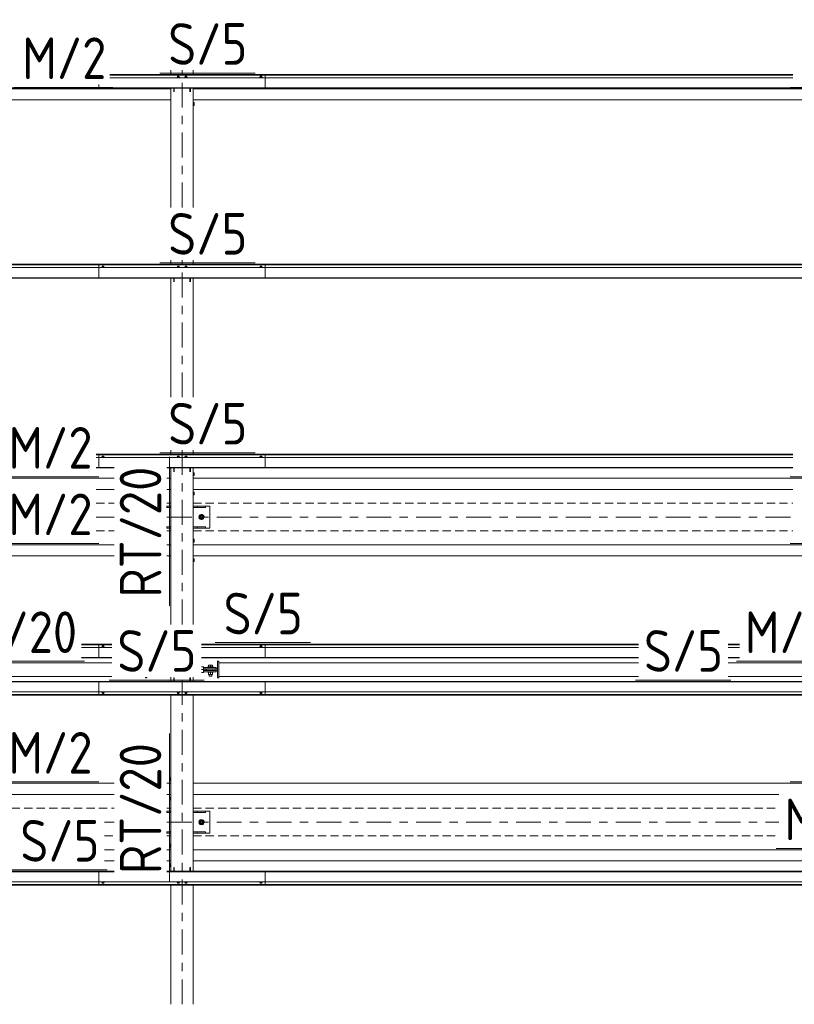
# Model space of a CAD drawing. Header units: millimetres. Extents: x -76 to 1111, y -178 to 661.
# Tile 42 of 91: x 188 to 244, y 371 to 442. Entities that reach past the tile are written whole.
import ezdxf

# ---------------------------------------------------------------- set-up
doc = ezdxf.new("R2010")
doc.units = ezdxf.units.MM
doc.header["$LTSCALE"] = 0.6
for name, pattern in [('VERDECKT2', [1.5, 1, -0.5]), ('XKITLINE00', [0]), ('XKITLINE03', [6, 3, -1, 1, -1])]:
    doc.linetypes.add(name, pattern=pattern)
for name, color, linetype, lineweight in [('Bolt', 7, 'Continuous', 0), ('Part', 2, 'Continuous', 0), ('PartMark', 3, 'Continuous', 0), ('S-GRID', 1, 'Continuous', 0)]:
    doc.layers.add(name, color=color, linetype=linetype, lineweight=lineweight)
doc.styles.add('ISOCPEUR', font='ISOCPEUR.TTF')

msp = doc.modelspace()

# ---------------------------------------------------------------- linework, layer by layer
at = {"layer": 'Bolt', "color": 3, "linetype": 'XKITLINE00', "lineweight": 0}
for p, q in [((199.133, 437.744), (199.079, 437.724)), ((199.079, 437.724), (199.079, 437.706)), ((199.136, 437.809), (199.128, 437.803)), ((199.128, 437.742), (199.128, 437.803)), ((199.243, 437.744), (199.133, 437.744)), ((199.133, 437.744), (199.133, 437.706)), ((199.158, 437.813), (199.136, 437.809)), ((199.188, 437.815), (199.158, 437.813)), ((199.218, 437.813), (199.188, 437.815)), ((199.24, 437.809), (199.218, 437.813)), ((199.248, 437.803), (199.24, 437.809)), ((199.298, 437.724), (199.243, 437.744)), ((199.243, 437.744), (199.243, 437.706)), ((199.248, 437.742), (199.248, 437.803)), ((199.298, 437.706), (199.298, 437.724)), ((199.683, 437.744), (199.629, 437.724)), ((199.629, 437.724), (199.629, 437.706)), ((199.686, 437.809), (199.678, 437.803)), ((199.678, 437.742), (199.678, 437.803)), ((199.793, 437.744), (199.683, 437.744)), ((199.683, 437.744), (199.683, 437.706)), ((199.708, 437.813), (199.686, 437.809)), ((199.738, 437.815), (199.708, 437.813)), ((199.768, 437.813), (199.738, 437.815)), ((199.79, 437.809), (199.768, 437.813)), ((199.798, 437.803), (199.79, 437.809)), ((199.848, 437.724), (199.793, 437.744)), ((199.793, 437.744), (199.793, 437.706)), ((199.798, 437.742), (199.798, 437.803)), ((199.848, 437.706), (199.848, 437.724)), ((205.108, 437.744), (205.054, 437.724)), ((205.054, 437.724), (205.054, 437.706)), ((205.111, 437.809), (205.103, 437.803)), ((205.103, 437.803), (205.103, 437.742)), ((205.218, 437.744), (205.108, 437.744)), ((205.108, 437.744), (205.108, 437.706)), ((205.133, 437.813), (205.111, 437.809)), ((205.163, 437.815), (205.133, 437.813)), ((205.193, 437.813), (205.163, 437.815)), ((205.215, 437.809), (205.193, 437.813)), ((205.223, 437.803), (205.215, 437.809)), ((205.273, 437.724), (205.218, 437.744)), ((205.218, 437.744), (205.218, 437.706)), ((205.223, 437.742), (205.223, 437.803)), ((205.273, 437.706), (205.273, 437.724)), ((200.333, 435.918), (200.263, 435.918)), ((200.263, 435.718), (200.333, 435.718)), ((200.333, 435.718), (200.333, 435.918)), ((193.708, 424.05), (193.654, 424.03)), ((193.654, 424.03), (193.654, 424.012)), ((193.711, 424.115), (193.703, 424.108)), ((193.703, 424.108), (193.703, 424.048)), ((193.818, 424.05), (193.708, 424.05)), ((193.708, 424.05), (193.708, 424.012)), ((193.733, 424.119), (193.711, 424.115)), ((193.763, 424.121), (193.733, 424.119)), ((193.793, 424.119), (193.763, 424.121)), ((193.815, 424.115), (193.793, 424.119)), ((193.823, 424.108), (193.815, 424.115)), ((193.873, 424.03), (193.818, 424.05)), ((193.818, 424.05), (193.818, 424.012)), ((193.823, 424.048), (193.823, 424.108)), ((193.873, 424.012), (193.873, 424.03)), ((199.133, 424.05), (199.079, 424.03)), ((199.079, 424.03), (199.079, 424.012)), ((199.136, 424.115), (199.128, 424.108)), ((199.128, 424.048), (199.128, 424.108)), ((199.243, 424.05), (199.133, 424.05)), ((199.133, 424.05), (199.133, 424.012)), ((199.158, 424.119), (199.136, 424.115)), ((199.188, 424.121), (199.158, 424.119)), ((199.218, 424.119), (199.188, 424.121)), ((199.24, 424.115), (199.218, 424.119)), ((199.248, 424.108), (199.24, 424.115)), ((199.298, 424.03), (199.243, 424.05)), ((199.243, 424.05), (199.243, 424.012)), ((199.248, 424.048), (199.248, 424.108)), ((199.298, 424.012), (199.298, 424.03)), ((199.683, 424.05), (199.629, 424.03)), ((199.629, 424.03), (199.629, 424.012)), ((199.686, 424.115), (199.678, 424.108)), ((199.678, 424.048), (199.678, 424.108)), ((199.793, 424.05), (199.683, 424.05)), ((199.683, 424.05), (199.683, 424.012)), ((199.708, 424.119), (199.686, 424.115)), ((199.738, 424.121), (199.708, 424.119)), ((199.768, 424.119), (199.738, 424.121)), ((199.79, 424.115), (199.768, 424.119)), ((199.798, 424.108), (199.79, 424.115)), ((199.848, 424.03), (199.793, 424.05)), ((199.793, 424.05), (199.793, 424.012)), ((199.798, 424.048), (199.798, 424.108)), ((199.848, 424.012), (199.848, 424.03)), ((205.108, 424.05), (205.054, 424.03)), ((205.054, 424.03), (205.054, 424.012)), ((205.111, 424.115), (205.103, 424.108)), ((205.103, 424.108), (205.103, 424.048)), ((205.218, 424.05), (205.108, 424.05)), ((205.108, 424.05), (205.108, 424.012)), ((205.133, 424.119), (205.111, 424.115)), ((205.163, 424.121), (205.133, 424.119)), ((205.193, 424.119), (205.163, 424.121)), ((205.215, 424.115), (205.193, 424.119)), ((205.223, 424.108), (205.215, 424.115)), ((205.273, 424.03), (205.218, 424.05)), ((205.218, 424.05), (205.218, 424.012)), ((205.223, 424.048), (205.223, 424.108)), ((205.273, 424.012), (205.273, 424.03)), ((193.708, 410.356), (193.654, 410.336)), ((193.654, 410.336), (193.654, 410.318)), ((193.711, 410.421), (193.703, 410.414)), ((193.703, 410.414), (193.703, 410.354)), ((193.818, 410.356), (193.708, 410.356)), ((193.708, 410.356), (193.708, 410.318)), ((193.733, 410.425), (193.711, 410.421)), ((193.763, 410.427), (193.733, 410.425)), ((193.793, 410.425), (193.763, 410.427)), ((193.815, 410.421), (193.793, 410.425)), ((193.823, 410.414), (193.815, 410.421)), ((193.873, 410.336), (193.818, 410.356)), ((193.818, 410.356), (193.818, 410.318)), ((193.823, 410.354), (193.823, 410.414)), ((193.873, 410.318), (193.873, 410.336)), ((199.133, 410.356), (199.079, 410.336)), ((199.079, 410.336), (199.079, 410.318)), ((199.136, 410.421), (199.128, 410.414)), ((199.128, 410.354), (199.128, 410.414)), ((199.243, 410.356), (199.133, 410.356)), ((199.133, 410.356), (199.133, 410.318)), ((199.158, 410.425), (199.136, 410.421)), ((199.188, 410.427), (199.158, 410.425)), ((199.218, 410.425), (199.188, 410.427)), ((199.24, 410.421), (199.218, 410.425)), ((199.248, 410.414), (199.24, 410.421)), ((199.298, 410.336), (199.243, 410.356)), ((199.243, 410.356), (199.243, 410.318)), ((199.248, 410.354), (199.248, 410.414)), ((199.298, 410.318), (199.298, 410.336)), ((199.683, 410.356), (199.629, 410.336)), ((199.629, 410.336), (199.629, 410.318)), ((199.686, 410.421), (199.678, 410.414)), ((199.678, 410.354), (199.678, 410.414)), ((199.793, 410.356), (199.683, 410.356)), ((199.683, 410.356), (199.683, 410.318)), ((199.708, 410.425), (199.686, 410.421)), ((199.738, 410.427), (199.708, 410.425)), ((199.768, 410.425), (199.738, 410.427)), ((199.79, 410.421), (199.768, 410.425)), ((199.798, 410.414), (199.79, 410.421)), ((199.848, 410.336), (199.793, 410.356)), ((199.793, 410.356), (199.793, 410.318)), ((199.798, 410.354), (199.798, 410.414)), ((199.848, 410.318), (199.848, 410.336)), ((205.108, 410.356), (205.054, 410.336)), ((205.054, 410.336), (205.054, 410.318)), ((205.111, 410.421), (205.103, 410.414)), ((205.103, 410.414), (205.103, 410.354)), ((205.218, 410.356), (205.108, 410.356)), ((205.108, 410.356), (205.108, 410.318)), ((205.133, 410.425), (205.111, 410.421)), ((205.163, 410.427), (205.133, 410.425)), ((205.193, 410.425), (205.163, 410.427)), ((205.215, 410.421), (205.193, 410.425)), ((205.223, 410.414), (205.215, 410.421)), ((205.273, 410.336), (205.218, 410.356)), ((205.218, 410.356), (205.218, 410.318)), ((205.223, 410.354), (205.223, 410.414)), ((205.273, 410.318), (205.273, 410.336)), ((200.263, 409.218), (200.333, 409.218)), ((200.333, 409.218), (200.333, 409.018)), ((200.263, 409.018), (200.333, 409.018)), ((200.263, 407.818), (200.333, 407.818)), ((200.333, 407.818), (200.333, 407.618)), ((200.263, 407.618), (200.333, 407.618)), ((200.863, 406.194), (200.713, 406.108)), ((200.713, 406.108), (200.713, 405.934)), ((200.713, 405.934), (200.863, 405.848)), ((201.013, 406.108), (200.863, 406.194)), ((200.863, 405.848), (201.013, 405.934)), ((201.013, 405.934), (201.013, 406.108)), ((200.263, 404.418), (200.333, 404.418)), ((200.263, 404.218), (200.333, 404.218)), ((200.333, 404.418), (200.333, 404.218)), ((200.263, 403.018), (200.333, 403.018)), ((200.263, 402.818), (200.333, 402.818)), ((200.333, 403.018), (200.333, 402.818)), ((193.708, 396.662), (193.654, 396.642)), ((193.654, 396.642), (193.654, 396.624)), ((193.711, 396.726), (193.703, 396.72)), ((193.703, 396.72), (193.703, 396.66)), ((193.818, 396.662), (193.708, 396.662)), ((193.708, 396.662), (193.708, 396.624)), ((193.733, 396.731), (193.711, 396.726)), ((193.763, 396.733), (193.733, 396.731)), ((193.793, 396.731), (193.763, 396.733)), ((193.815, 396.726), (193.793, 396.731)), ((193.823, 396.72), (193.815, 396.726)), ((193.873, 396.642), (193.818, 396.662)), ((193.818, 396.662), (193.818, 396.624)), ((193.823, 396.66), (193.823, 396.72)), ((193.873, 396.624), (193.873, 396.642)), ((205.108, 396.662), (205.054, 396.642)), ((205.054, 396.642), (205.054, 396.624)), ((205.111, 396.726), (205.103, 396.72)), ((205.103, 396.72), (205.103, 396.66)), ((205.218, 396.662), (205.108, 396.662)), ((205.108, 396.662), (205.108, 396.624)), ((205.133, 396.731), (205.111, 396.726)), ((205.163, 396.733), (205.133, 396.731)), ((205.193, 396.731), (205.163, 396.733)), ((205.215, 396.726), (205.193, 396.731)), ((205.223, 396.72), (205.215, 396.726)), ((205.273, 396.642), (205.218, 396.662)), ((205.218, 396.662), (205.218, 396.624)), ((205.223, 396.66), (205.223, 396.72)), ((205.273, 396.624), (205.273, 396.642)), ((201.698, 395.209), (201.328, 395.209)), ((201.328, 395.179), (201.328, 395.209)), ((201.328, 394.829), (201.328, 394.859)), ((201.363, 395.209), (201.363, 395.334)), ((201.363, 395.334), (201.663, 395.334)), ((201.413, 395.069), (201.413, 395.079)), ((201.413, 394.959), (201.413, 394.969)), ((201.513, 395.209), (201.513, 395.334)), ((201.613, 395.069), (201.613, 395.079)), ((201.613, 394.959), (201.613, 394.969)), ((201.663, 395.209), (201.663, 395.334)), ((201.698, 395.179), (201.698, 395.209)), ((201.698, 394.829), (201.698, 394.859)), ((201.698, 394.829), (201.328, 394.829)), ((201.363, 394.669), (201.363, 394.829)), ((201.363, 394.669), (201.663, 394.669)), ((201.413, 394.559), (201.413, 394.669)), ((201.613, 394.559), (201.413, 394.559)), ((201.513, 394.669), (201.513, 394.829)), ((201.613, 394.559), (201.613, 394.669)), ((201.663, 394.669), (201.663, 394.829)), ((193.654, 393.394), (193.654, 393.413)), ((193.654, 393.394), (193.709, 393.374)), ((193.703, 393.316), (193.703, 393.376)), ((193.703, 393.316), (193.711, 393.31)), ((193.709, 393.374), (193.709, 393.413)), ((193.709, 393.374), (193.818, 393.374)), ((193.711, 393.31), (193.733, 393.305)), ((193.733, 393.305), (193.763, 393.303)), ((193.763, 393.303), (193.793, 393.305)), ((193.793, 393.305), (193.815, 393.31)), ((193.815, 393.31), (193.823, 393.316)), ((193.818, 393.374), (193.818, 393.413)), ((193.818, 393.374), (193.873, 393.394)), ((193.823, 393.316), (193.823, 393.376)), ((193.873, 393.394), (193.873, 393.413)), ((199.079, 393.394), (199.079, 393.413)), ((199.079, 393.394), (199.134, 393.374)), ((199.128, 393.316), (199.128, 393.376)), ((199.128, 393.316), (199.136, 393.31)), ((199.134, 393.374), (199.134, 393.413)), ((199.134, 393.374), (199.243, 393.374)), ((199.136, 393.31), (199.158, 393.305)), ((199.158, 393.305), (199.188, 393.303)), ((199.188, 393.303), (199.218, 393.305)), ((199.218, 393.305), (199.24, 393.31)), ((199.24, 393.31), (199.248, 393.316)), ((199.243, 393.374), (199.243, 393.413)), ((199.243, 393.374), (199.298, 393.394)), ((199.248, 393.316), (199.248, 393.376)), ((199.298, 393.394), (199.298, 393.413)), ((199.629, 393.394), (199.629, 393.413)), ((199.629, 393.394), (199.684, 393.374)), ((199.678, 393.316), (199.678, 393.376)), ((199.678, 393.316), (199.686, 393.31)), ((199.684, 393.374), (199.684, 393.413)), ((199.684, 393.374), (199.793, 393.374)), ((199.686, 393.31), (199.708, 393.305)), ((199.708, 393.305), (199.738, 393.303)), ((199.738, 393.303), (199.768, 393.305)), ((199.768, 393.305), (199.79, 393.31)), ((199.79, 393.31), (199.798, 393.316)), ((199.793, 393.374), (199.793, 393.413)), ((199.793, 393.374), (199.848, 393.394)), ((199.798, 393.316), (199.798, 393.376)), ((199.848, 393.394), (199.848, 393.413)), ((205.054, 393.394), (205.054, 393.413)), ((205.054, 393.394), (205.109, 393.374)), ((205.103, 393.316), (205.103, 393.376)), ((205.103, 393.316), (205.111, 393.31)), ((205.109, 393.374), (205.109, 393.413)), ((205.109, 393.374), (205.218, 393.374)), ((205.111, 393.31), (205.133, 393.305)), ((205.133, 393.305), (205.163, 393.303)), ((205.163, 393.303), (205.193, 393.305)), ((205.193, 393.305), (205.215, 393.31)), ((205.215, 393.31), (205.223, 393.316)), ((205.218, 393.374), (205.218, 393.413)), ((205.218, 393.374), (205.273, 393.394)), ((205.223, 393.316), (205.223, 393.376)), ((205.273, 393.394), (205.273, 393.413)), ((198.593, 387.218), (198.593, 387.018)), ((198.593, 387.218), (198.663, 387.218)), ((198.593, 387.018), (198.663, 387.018)), ((198.593, 385.818), (198.593, 385.618)), ((198.593, 385.818), (198.663, 385.818)), ((198.593, 385.618), (198.663, 385.618)), ((200.863, 384.191), (200.713, 384.105)), ((200.713, 384.105), (200.713, 383.931)), ((200.713, 383.931), (200.863, 383.845)), ((201.013, 384.105), (200.863, 384.191)), ((200.863, 383.845), (201.013, 383.931)), ((201.013, 383.931), (201.013, 384.105)), ((198.593, 382.418), (198.593, 382.218)), ((198.593, 382.418), (198.663, 382.418)), ((198.593, 382.218), (198.663, 382.218)), ((198.593, 381.018), (198.593, 380.818)), ((198.593, 381.018), (198.663, 381.018)), ((198.593, 380.818), (198.663, 380.818)), ((193.654, 379.7), (193.654, 379.718)), ((193.654, 379.7), (193.709, 379.68)), ((193.703, 379.622), (193.703, 379.682)), ((193.703, 379.622), (193.711, 379.616)), ((193.709, 379.68), (193.709, 379.718)), ((193.709, 379.68), (193.818, 379.68)), ((193.711, 379.616), (193.733, 379.611)), ((193.733, 379.611), (193.763, 379.609)), ((193.763, 379.609), (193.793, 379.611)), ((193.793, 379.611), (193.815, 379.616)), ((193.815, 379.616), (193.823, 379.622)), ((193.818, 379.68), (193.818, 379.718)), ((193.818, 379.68), (193.873, 379.7)), ((193.823, 379.622), (193.823, 379.682)), ((193.873, 379.7), (193.873, 379.718)), ((199.079, 379.7), (199.079, 379.718)), ((199.079, 379.7), (199.134, 379.68)), ((199.128, 379.622), (199.128, 379.682)), ((199.128, 379.622), (199.136, 379.616)), ((199.134, 379.68), (199.134, 379.718)), ((199.134, 379.68), (199.243, 379.68)), ((199.136, 379.616), (199.158, 379.611)), ((199.158, 379.611), (199.188, 379.609)), ((199.188, 379.609), (199.218, 379.611)), ((199.218, 379.611), (199.24, 379.616)), ((199.24, 379.616), (199.248, 379.622)), ((199.243, 379.68), (199.243, 379.718)), ((199.243, 379.68), (199.298, 379.7)), ((199.248, 379.622), (199.248, 379.682)), ((199.298, 379.7), (199.298, 379.718)), ((199.629, 379.7), (199.629, 379.718)), ((199.629, 379.7), (199.684, 379.68)), ((199.678, 379.622), (199.678, 379.682)), ((199.678, 379.622), (199.686, 379.616)), ((199.684, 379.68), (199.684, 379.718)), ((199.684, 379.68), (199.793, 379.68)), ((199.686, 379.616), (199.708, 379.611)), ((199.708, 379.611), (199.738, 379.609)), ((199.738, 379.609), (199.768, 379.611)), ((199.768, 379.611), (199.79, 379.616)), ((199.79, 379.616), (199.798, 379.622)), ((199.793, 379.68), (199.793, 379.718)), ((199.793, 379.68), (199.848, 379.7)), ((199.798, 379.622), (199.798, 379.682)), ((199.848, 379.7), (199.848, 379.718)), ((205.054, 379.7), (205.054, 379.718)), ((205.054, 379.7), (205.109, 379.68)), ((205.103, 379.622), (205.103, 379.682)), ((205.103, 379.622), (205.111, 379.616)), ((205.109, 379.68), (205.109, 379.718)), ((205.109, 379.68), (205.218, 379.68)), ((205.111, 379.616), (205.133, 379.611)), ((205.133, 379.611), (205.163, 379.609)), ((205.163, 379.609), (205.193, 379.611)), ((205.193, 379.611), (205.215, 379.616)), ((205.215, 379.616), (205.223, 379.622)), ((205.218, 379.68), (205.218, 379.718)), ((205.218, 379.68), (205.273, 379.7)), ((205.223, 379.622), (205.223, 379.682)), ((205.273, 379.7), (205.273, 379.718))]:
    msp.add_line(p, q, dxfattribs=at)
for centre, radius, start, end in [((200.863, 406.021), 0.185, 120, 300), ((200.863, 406.021), 0.1, 120, 300), ((200.863, 406.021), 0.185, 300, 120), ((200.863, 406.021), 0.1, 300, 120), ((200.863, 384.018), 0.185, 120, 300), ((200.863, 384.018), 0.1, 120, 300), ((200.863, 384.018), 0.185, 300, 120), ((200.863, 384.018), 0.1, 300, 120)]:
    msp.add_arc(centre, radius, start, end, dxfattribs=at)
at = {"layer": 'Part', "color": 2, "linetype": 'XKITLINE00', "lineweight": 0}
for p, q in [((198.663, 437.947), (198.663, 438.247)), ((200.263, 437.947), (200.263, 438.247)), ((194.263, 437.947), (243.534, 437.947)), ((194.263, 437.947), (205.463, 437.947)), ((194.263, 437.928), (243.534, 437.928)), ((194.263, 437.928), (205.463, 437.928)), ((194.263, 437.901), (243.534, 437.901)), ((194.263, 437.901), (205.463, 437.901)), ((194.263, 437.706), (243.534, 437.706)), ((194.263, 437.706), (205.463, 437.706)), ((205.463, 436.951), (205.463, 437.947)), ((137.463, 436.982), (205.463, 436.982)), ((137.463, 436.951), (205.463, 436.951)), ((144.263, 436.918), (198.663, 436.918)), ((193.463, 437.218), (193.463, 436.951)), ((193.463, 436.982), (261.463, 436.982)), ((193.463, 436.951), (261.463, 436.951)), ((198.663, 428.353), (198.663, 436.951)), ((198.863, 436.684), (198.863, 436.951)), ((198.893, 436.684), (198.893, 436.951)), ((200.033, 436.684), (200.033, 436.951)), ((200.063, 436.684), (200.063, 436.951)), ((200.263, 428.353), (200.263, 436.951)), ((200.263, 436.918), (254.663, 436.918)), ((144.263, 436.118), (198.663, 436.118)), ((200.263, 436.118), (254.663, 436.118)), ((137.463, 424.253), (205.463, 424.253)), ((137.463, 424.234), (205.463, 424.234)), ((137.463, 424.207), (205.463, 424.207)), ((142.363, 424.012), (205.463, 424.012)), ((193.463, 424.253), (193.463, 423.257)), ((193.463, 424.253), (261.463, 424.253)), ((193.463, 424.234), (261.463, 424.234)), ((193.463, 424.207), (261.463, 424.207)), ((193.463, 424.012), (261.463, 424.012)), ((198.663, 424.253), (198.663, 424.553)), ((200.263, 424.253), (200.263, 424.553)), ((205.463, 423.257), (205.463, 424.253)), ((142.363, 423.288), (205.463, 423.288)), ((193.463, 423.288), (261.463, 423.288)), ((142.363, 423.257), (205.463, 423.257)), ((193.463, 423.257), (261.463, 423.257)), ((198.663, 414.659), (198.663, 423.257)), ((198.863, 422.99), (198.863, 423.257)), ((198.893, 422.99), (198.893, 423.257)), ((200.033, 422.99), (200.033, 423.257)), ((200.063, 422.99), (200.063, 423.257)), ((200.263, 414.659), (200.263, 423.257)), ((193.263, 410.559), (205.463, 410.559)), ((193.263, 410.54), (205.463, 410.54)), ((193.263, 410.513), (205.463, 410.513)), ((193.463, 410.559), (193.463, 409.563)), ((193.463, 410.559), (243.534, 410.559)), ((193.463, 410.54), (243.534, 410.54)), ((193.463, 410.513), (243.534, 410.513)), ((198.663, 410.559), (198.663, 410.859)), ((200.263, 410.559), (200.263, 410.859)), ((205.463, 409.563), (205.463, 410.559)), ((193.263, 410.318), (205.463, 410.318)), ((193.463, 410.318), (243.534, 410.318)), ((193.263, 409.594), (194.563, 409.594)), ((193.263, 409.563), (194.563, 409.563)), ((193.463, 409.594), (194.563, 409.594)), ((193.463, 409.563), (194.563, 409.563)), ((198.363, 409.594), (243.534, 409.594)), ((198.363, 409.594), (205.463, 409.594)), ((198.363, 409.563), (243.534, 409.563)), ((198.363, 409.563), (205.463, 409.563)), ((198.663, 398.268), (198.663, 409.563)), ((198.863, 409.296), (198.863, 409.563)), ((198.893, 409.296), (198.893, 409.563)), ((200.033, 409.296), (200.033, 409.563)), ((200.063, 409.296), (200.063, 409.563)), ((200.263, 398.268), (200.263, 409.563)), ((144.263, 408.818), (194.563, 408.818)), ((198.363, 408.818), (198.663, 408.818)), ((200.263, 408.818), (254.663, 408.818)), ((193.263, 408.018), (194.563, 408.018)), ((198.363, 408.018), (198.663, 408.018)), ((200.263, 408.018), (243.534, 408.018)), ((198.363, 406.718), (198.363, 406.818)), ((198.363, 406.818), (198.663, 406.818)), ((198.663, 406.718), (198.363, 406.718)), ((201.163, 406.818), (200.263, 406.818)), ((201.163, 406.718), (200.263, 406.718)), ((200.563, 406.718), (200.563, 406.818)), ((201.163, 406.818), (201.163, 406.718)), ((201.163, 406.818), (201.463, 406.818)), ((201.463, 405.218), (201.463, 406.818)), ((198.363, 405.218), (198.363, 405.318)), ((198.363, 405.318), (198.663, 405.318)), ((198.663, 405.218), (198.363, 405.218)), ((198.363, 405.218), (198.663, 405.218)), ((201.163, 405.318), (200.263, 405.318)), ((201.163, 405.218), (200.263, 405.218)), ((200.563, 405.218), (200.563, 405.318)), ((201.163, 405.318), (201.163, 405.218)), ((201.163, 405.218), (201.463, 405.218)), ((144.263, 404.018), (194.563, 404.018)), ((198.363, 404.018), (198.663, 404.018)), ((200.263, 404.018), (254.663, 404.018)), ((144.263, 403.218), (194.563, 403.218)), ((198.363, 403.218), (198.663, 403.218)), ((200.263, 403.218), (254.663, 403.218)), ((192.213, 396.865), (194.392, 396.865)), ((192.213, 396.845), (194.392, 396.845)), ((192.213, 396.818), (194.392, 396.818)), ((192.213, 396.624), (194.392, 396.624)), ((193.463, 396.865), (193.463, 395.869)), ((193.463, 396.865), (194.392, 396.865)), ((193.463, 396.845), (194.392, 396.845)), ((193.463, 396.818), (194.392, 396.818)), ((193.463, 396.624), (194.392, 396.624)), ((200.863, 396.865), (232.392, 396.865)), ((200.863, 396.865), (205.463, 396.865)), ((200.863, 396.845), (232.392, 396.845)), ((200.863, 396.845), (205.463, 396.845)), ((200.863, 396.818), (232.392, 396.818)), ((200.863, 396.818), (205.463, 396.818)), ((200.863, 396.624), (232.392, 396.624)), ((200.863, 396.624), (205.463, 396.624)), ((205.463, 395.869), (205.463, 396.865)), ((238.863, 396.865), (239.679, 396.865)), ((238.863, 396.845), (239.679, 396.845)), ((238.863, 396.818), (239.679, 396.818)), ((238.863, 396.624), (239.679, 396.624)), ((192.213, 395.9), (194.392, 395.9)), ((192.213, 395.869), (194.392, 395.869)), ((193.463, 395.9), (194.392, 395.9)), ((193.463, 395.869), (194.392, 395.869)), ((200.863, 395.9), (232.392, 395.9)), ((200.863, 395.9), (205.463, 395.9)), ((200.863, 395.869), (232.392, 395.869)), ((200.863, 395.869), (205.463, 395.869)), ((202.113, 395.619), (202.013, 395.619)), ((202.013, 395.619), (202.013, 394.419)), ((202.113, 395.619), (202.113, 394.419)), ((238.863, 395.9), (239.679, 395.9)), ((238.863, 395.869), (239.679, 395.869)), ((146.113, 395.518), (194.392, 395.518)), ((201.013, 395.219), (200.863, 395.219)), ((201.013, 395.02), (200.863, 395.02)), ((200.863, 395.019), (201.013, 395.019)), ((201.013, 395.019), (201.013, 395.219)), ((201.013, 395.179), (201.913, 395.179)), ((201.913, 395.079), (201.013, 395.079)), ((201.013, 394.82), (201.013, 395.02)), ((201.013, 394.959), (201.913, 394.959)), ((201.913, 394.859), (201.013, 394.859)), ((201.113, 395.069), (202.013, 395.069)), ((201.113, 394.969), (201.113, 395.069)), ((201.113, 394.969), (202.013, 394.969)), ((201.213, 394.969), (201.213, 395.069)), ((201.913, 395.179), (201.913, 395.079)), ((201.913, 394.959), (201.913, 394.859)), ((202.013, 395.069), (202.013, 394.969)), ((202.113, 395.518), (232.392, 395.518)), ((238.863, 395.518), (252.813, 395.518)), ((137.463, 394.168), (205.463, 394.168)), ((146.113, 394.518), (194.392, 394.518)), ((193.463, 394.168), (261.463, 394.168)), ((193.463, 393.171), (193.463, 394.168)), ((196.813, 394.468), (196.813, 394.419)), ((196.913, 394.419), (196.813, 394.419)), ((196.913, 394.468), (196.913, 394.419)), ((198.663, 394.168), (198.663, 394.468)), ((198.863, 394.168), (198.863, 394.435)), ((198.863, 394.435), (198.893, 394.435)), ((198.893, 394.168), (198.893, 394.435)), ((200.033, 394.168), (200.033, 394.435)), ((200.033, 394.435), (200.063, 394.435)), ((200.063, 394.168), (200.063, 394.435)), ((200.263, 394.168), (200.263, 394.468)), ((200.863, 394.82), (201.013, 394.82)), ((202.113, 394.419), (202.013, 394.419)), ((202.113, 394.518), (232.392, 394.518)), ((205.463, 394.168), (205.463, 393.171)), ((238.863, 394.518), (252.813, 394.518)), ((137.463, 394.136), (205.463, 394.136)), ((193.463, 394.136), (261.463, 394.136)), ((137.463, 393.413), (205.463, 393.413)), ((137.463, 393.218), (205.463, 393.218)), ((137.463, 393.191), (205.463, 393.191)), ((137.463, 393.171), (205.463, 393.171)), ((193.463, 393.413), (261.463, 393.413)), ((193.463, 393.218), (261.463, 393.218)), ((193.463, 393.191), (261.463, 393.191)), ((193.463, 393.171), (261.463, 393.171)), ((198.663, 380.473), (198.663, 393.171)), ((200.263, 380.473), (200.263, 393.171)), ((144.263, 386.818), (194.563, 386.818)), ((198.363, 386.818), (198.663, 386.818)), ((200.263, 386.818), (254.663, 386.818)), ((186.263, 386.018), (194.563, 386.018)), ((198.363, 386.018), (198.663, 386.018)), ((200.263, 386.018), (242.534, 386.018)), ((198.363, 384.721), (198.363, 384.821)), ((198.363, 384.821), (198.663, 384.821)), ((198.663, 384.721), (198.363, 384.721)), ((200.263, 384.821), (201.463, 384.821)), ((201.163, 384.821), (200.263, 384.821)), ((201.163, 384.721), (200.263, 384.721)), ((200.563, 384.721), (200.563, 384.821)), ((201.163, 384.821), (201.163, 384.721)), ((201.463, 383.221), (201.463, 384.821)), ((198.363, 383.221), (198.363, 383.321)), ((198.363, 383.321), (198.663, 383.321)), ((198.663, 383.221), (198.363, 383.221)), ((201.163, 383.321), (200.263, 383.321)), ((201.163, 383.221), (200.263, 383.221)), ((200.563, 383.221), (200.563, 383.321)), ((201.163, 383.321), (201.163, 383.221)), ((201.163, 383.221), (201.463, 383.221)), ((193.863, 382.018), (194.563, 382.018)), ((198.363, 382.018), (198.663, 382.018)), ((200.263, 382.018), (250.392, 382.018)), ((193.863, 381.218), (194.563, 381.218)), ((198.363, 381.218), (198.663, 381.218)), ((198.863, 380.473), (198.863, 380.741)), ((198.863, 380.741), (198.893, 380.741)), ((198.893, 380.473), (198.893, 380.741)), ((200.033, 380.473), (200.033, 380.741)), ((200.033, 380.741), (200.063, 380.741)), ((200.063, 380.473), (200.063, 380.741)), ((200.263, 381.218), (250.392, 381.218)), ((142.363, 380.473), (194.563, 380.473)), ((142.363, 380.442), (194.563, 380.442)), ((193.463, 380.473), (194.563, 380.473)), ((193.463, 379.477), (193.463, 380.473)), ((193.463, 380.442), (194.563, 380.442)), ((198.363, 380.473), (261.463, 380.473)), ((198.363, 380.473), (205.463, 380.473)), ((198.363, 380.442), (261.463, 380.442)), ((198.363, 380.442), (205.463, 380.442)), ((205.463, 380.473), (205.463, 379.477)), ((137.463, 379.718), (205.463, 379.718)), ((137.463, 379.524), (205.463, 379.524)), ((137.463, 379.497), (205.463, 379.497)), ((137.463, 379.477), (205.463, 379.477)), ((193.463, 379.718), (261.463, 379.718)), ((193.463, 379.524), (261.463, 379.524)), ((193.463, 379.497), (261.463, 379.497)), ((193.463, 379.477), (261.463, 379.477)), ((198.663, 370.879), (198.663, 379.477)), ((200.263, 370.879), (200.263, 379.477))]:
    msp.add_line(p, q, dxfattribs=at)
at = {"layer": 'Part', "color": 4, "linetype": 'VERDECKT2', "lineweight": 0}
for p, q in [((193.263, 407.018), (194.563, 407.018)), ((198.363, 407.018), (198.663, 407.018)), ((200.263, 407.018), (243.534, 407.018)), ((198.363, 406.818), (198.663, 406.818)), ((200.263, 406.818), (201.463, 406.818)), ((201.463, 406.818), (201.463, 406.818)), ((193.263, 405.018), (194.563, 405.018)), ((198.363, 405.018), (198.663, 405.018)), ((200.263, 405.018), (243.534, 405.018)), ((186.263, 385.019), (194.563, 385.019)), ((198.363, 385.019), (198.663, 385.019)), ((200.263, 385.019), (242.534, 385.019)), ((193.863, 383.019), (194.563, 383.019)), ((198.363, 383.221), (198.663, 383.221)), ((198.363, 383.019), (198.663, 383.019)), ((200.263, 383.221), (201.463, 383.221)), ((200.263, 383.019), (242.534, 383.019)), ((201.463, 383.221), (201.463, 383.221))]:
    msp.add_line(p, q, dxfattribs=at)
at = {"layer": 'PartMark', "color": 1, "linetype": 'XKITLINE00', "lineweight": 0}
for p, q in [((197.863, 438.047), (204.735, 438.047)), ((187.334, 437.018), (194.463, 437.018)), ((243.334, 437.018), (250.463, 437.018)), ((197.863, 424.353), (204.735, 424.353)), ((197.863, 410.659), (204.735, 410.659)), ((198.563, 399.619), (198.563, 410.359)), ((186.334, 408.918), (193.463, 408.918)), ((243.334, 408.918), (250.463, 408.918)), ((186.334, 404.118), (193.463, 404.118)), ((243.334, 404.118), (250.463, 404.118)), ((201.863, 396.965), (208.735, 396.965)), ((183.479, 395.618), (192.413, 395.618)), ((239.479, 395.618), (248.413, 395.618)), ((194.192, 394.268), (201.063, 394.268)), ((232.192, 394.268), (239.063, 394.268)), ((198.563, 379.68), (198.563, 390.42)), ((186.334, 386.918), (193.463, 386.918)), ((243.334, 386.918), (250.463, 386.918)), ((242.334, 382.118), (249.463, 382.118)), ((187.192, 380.573), (194.063, 380.573))]:
    msp.add_line(p, q, dxfattribs=at)
at = {"layer": 'S-GRID', "color": 1, "linetype": 'XKITLINE03', "lineweight": 0}
for p, q in [((199.463, 428.353), (199.463, 438.247)), ((199.463, 414.659), (199.463, 424.553)), ((199.463, 398.268), (199.463, 410.859)), ((193.263, 406.018), (194.563, 406.018)), ((198.363, 406.018), (243.534, 406.018)), ((199.463, 370.879), (199.463, 394.468)), ((193.863, 384.018), (194.563, 384.018)), ((198.363, 384.018), (242.534, 384.018))]:
    msp.add_line(p, q, dxfattribs=at)

# ---------------------------------------------------------------- texts
at = {"layer": 'PartMark', "color": 1, "style": 'ISOCPEUR', "width": 0.85}
for s, p in [('S/5', (198.463, 438.647)), ('M/2', (187.934, 437.618)), ('S/5', (198.463, 424.953)), ('S/5', (198.463, 411.259)), ('M/2', (186.934, 409.518)), ('M/2', (186.934, 404.718)), ('S/5', (202.463, 397.565)), ('M/20', (184.079, 396.218)), ('M/20', (240.079, 396.218)), ('S/5', (194.792, 394.868)), ('S/5', (232.792, 394.868)), ('M/2', (186.934, 387.518)), ('M/2', (242.934, 382.718)), ('S/5', (187.792, 381.173))]:
    msp.add_text(s, height=3, dxfattribs=at).set_placement(p)
for p in [(197.963, 400.219), (197.963, 380.28)]:
    msp.add_text('RT/20', height=3, rotation=90.00021, dxfattribs=at).set_placement(p)

doc.saveas('drawing.dxf')
